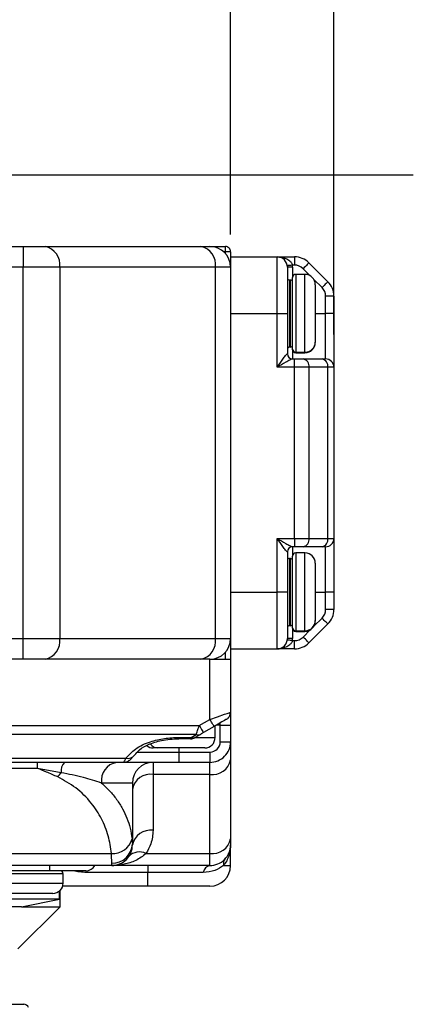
# Model space of a CAD drawing. Header units: millimetres. Extents: x 0 to 699, y 0 to 540.
# Tile 36 of 54: x 369 to 407, y 358 to 454. Entities that reach past the tile are written whole.
import ezdxf

# ---------------------------------------------------------------- set-up
doc = ezdxf.new("R2010")
doc.units = ezdxf.units.MM
doc.header["$LTSCALE"] = 2.5
doc.layers.add('DIMENSIONS', color=140, linetype='Continuous', lineweight=25)
doc.styles.add('SLDTEXTSTYLE0', font='TXT', dxfattribs={"width": 0.7})
doc.dimstyles.new('SLDDIMSTYLE0', dxfattribs={"dimtxt": 5.39502, "dimasz": 8.255, "dimexe": 0, "dimexo": 0.0625, "dimgap": 1.348755, "dimtad": 0, "dimtih": 1, "dimtoh": 1, "dimdec": 1, "dimrnd": 1e-09, "dimzin": 4, "dimdsep": 46, "dimtxsty": 'SLDTEXTSTYLE0', "dimsah": 1, "dimcen": 0.09, "dimadec": 0, "dimazin": 1, "dimtfac": 1, "dimtdec": 1, "dimtofl": 0, "dimtmove": 0, "dimatfit": 3, "dimfxl": 0, "dimfrac": 2, "dimtolj": 1, "dimtzin": 12, "dimarcsym": 0})
doc.dimstyles.new('SLDDIMSTYLE1', dxfattribs={"dimtxt": 5.39502, "dimasz": 8.255, "dimexe": 0, "dimexo": 0.0625, "dimgap": 1.348755, "dimtad": 0, "dimtih": 1, "dimtoh": 1, "dimdec": 1, "dimrnd": 1e-09, "dimzin": 12, "dimdsep": 46, "dimtxsty": 'SLDTEXTSTYLE0', "dimsah": 1, "dimcen": 0.09, "dimadec": 0, "dimazin": 3, "dimtfac": 1, "dimtdec": 1, "dimtofl": 0, "dimtmove": 0, "dimatfit": 3, "dimfxl": 0, "dimfrac": 2, "dimtolj": 1, "dimtzin": 12, "dimarcsym": 0})
doc.dimstyles.new('SLDDIMSTYLE4', dxfattribs={"dimtxt": 0.18, "dimasz": 2.54, "dimexe": 0, "dimexo": 0.0625, "dimgap": 0, "dimtad": 0, "dimtih": 1, "dimtoh": 1, "dimdec": 0, "dimrnd": 1e-09, "dimzin": 0, "dimdsep": 46, "dimtxsty": 'Standard', "dimblk1": 'DOT', "dimblk2": 'DOT', "dimsah": 1, "dimcen": 0.09, "dimadec": 0, "dimazin": 0, "dimtfac": 2.54, "dimtdec": 0, "dimtofl": 0, "dimtmove": 0, "dimatfit": 3, "dimldrblk": 'DOT', "dimfxl": 0, "dimfrac": 2, "dimtolj": 1, "dimtzin": 0, "dimarcsym": 0})

# ---------------------------------------------------------------- blocks, each defined once
blk = doc.blocks.new('_D_18')
at = {"layer": 'DIMENSIONS'}
for p, q in [((294.674, 432.918), (294.674, 492.855)), ((389.674, 432.918), (389.674, 492.855)), ((294.674, 484.917), (333.477, 484.917)), ((340.787, 484.917), (338.976, 484.917)), ((338.976, 484.917), (338.976, 476.343)), ((356.819, 484.917), (358.631, 484.917)), ((358.631, 484.917), (358.631, 476.343)), ((389.674, 484.917), (364.129, 484.917)), ((338.976, 476.343), (340.787, 476.343)), ((358.631, 476.343), (356.819, 476.343))]:
    blk.add_line(p, q, dxfattribs=at)
for points in [[(294.674, 484.917), (302.929, 483.647), (302.929, 486.187)], [(389.674, 484.917), (381.419, 486.187), (381.419, 483.647)]]:
    blk.add_solid(points, dxfattribs=at)
at = {"layer": 'DIMENSIONS', "char_height": 5.2917, "attachment_point": 1, "style": 'SLDTEXTSTYLE0'}
for s, insert in [('95.0', (340.787, 492.946)), ('3.74', (340.787, 483.164))]:
    blk.add_mtext(s, dxfattribs=dict(at, insert=insert))
blk = doc.blocks.new('_D_19')
at = {"layer": 'DIMENSIONS'}
for p, q in [((266.574, 420.068), (266.574, 510.694)), ((399.674, 423.218), (399.674, 510.694)), ((266.574, 502.756), (312.141, 502.756)), ((319.451, 502.756), (317.639, 502.756)), ((317.639, 502.756), (317.639, 494.182)), ((335.483, 502.756), (337.294, 502.756)), ((337.294, 502.756), (337.294, 494.182)), ((399.674, 502.756), (342.793, 502.756)), ((317.639, 494.182), (319.451, 494.182)), ((337.294, 494.182), (335.483, 494.182))]:
    blk.add_line(p, q, dxfattribs=at)
for points in [[(266.574, 502.756), (274.829, 501.486), (274.829, 504.026)], [(399.674, 502.756), (391.419, 504.026), (391.419, 501.486)]]:
    blk.add_solid(points, dxfattribs=at)
at = {"layer": 'DIMENSIONS', "char_height": 5.2917, "attachment_point": 1, "style": 'SLDTEXTSTYLE0'}
for s, insert in [('133.1', (317.207, 510.786)), ('5.24', (319.451, 501.003))]:
    blk.add_mtext(s, dxfattribs=dict(at, insert=insert))
blk = doc.blocks.new('_Dot')
at = {"color": 0, "linetype": 'ByBlock', "lineweight": -2}
blk.add_line((-0.5, 0), (-1, 0), dxfattribs=at)
at = {"color": 0, "linetype": 'ByBlock', "const_width": 0.5}
blk.add_lwpolyline([(-0.25, 0, 1), (0.25, 0, 1)], format="xyb", close=True, dxfattribs=at)

msp = doc.modelspace()

# ---------------------------------------------------------------- linework, layer by layer
for p, q in [((361.235942, 431.742771), (369.602696, 431.742771)), ((369.602696, 431.742771), (369.602696, 429.742772)), ((369.602696, 431.742771), (371.724014, 431.742771)), ((371.724014, 431.742771), (386.795082, 431.742771)), ((386.795082, 431.742771), (387.673762, 431.742771)), ((387.673762, 431.742771), (389.173762, 431.742771)), ((389.173762, 431.242771), (389.173762, 431.742771)), ((389.173762, 431.242771), (388.996639, 431.242771)), ((389.173762, 431.065647), (389.173762, 431.242771)), ((389.673763, 431.242771), (389.173762, 431.242771)), ((389.673763, 431.242771), (389.673763, 429.742772)), ((389.673763, 430.742771), (394.173764, 430.742771)), ((394.173764, 425.242772), (394.173764, 430.742771)), ((394.173764, 430.742771), (395.845336, 430.742771)), ((395.845336, 430.742771), (395.845336, 429.942771)), ((369.602696, 429.742772), (363.673762, 429.742772)), ((369.602696, 393.742771), (369.602696, 429.742772)), ((373.138227, 429.742772), (369.602696, 429.742772)), ((373.138227, 429.742772), (373.138227, 393.742771)), ((388.209295, 429.742772), (373.138227, 429.742772)), ((388.209295, 393.742771), (388.209295, 429.742772)), ((389.673763, 429.742772), (388.209295, 429.742772)), ((389.673763, 429.742772), (389.673763, 393.742771)), ((395.173763, 429.742772), (395.173763, 425.242772)), ((395.673764, 429.742772), (395.173763, 429.742772)), ((395.845336, 429.942771), (395.660368, 429.942771)), ((395.673764, 429.742772), (395.673764, 428.742771)), ((397.379991, 428.905169), (396.693867, 429.591299)), ((397.259553, 430.156985), (399.087977, 428.328558)), ((395.673764, 421.797791), (395.673764, 428.742771)), ((396.873762, 429.042771), (395.973761, 429.042771)), ((395.973761, 429.042771), (395.973761, 421.502506)), ((396.873762, 421.502506), (396.873762, 429.042771)), ((398.522292, 427.762872), (397.736159, 428.549003)), ((395.373762, 428.492771), (395.373762, 421.992772)), ((395.473764, 428.492771), (395.373762, 428.492771)), ((395.473764, 421.992772), (395.473764, 428.492771)), ((397.873764, 428.042772), (397.873764, 422.486786)), ((398.873766, 425.242772), (398.873766, 426.914344)), ((399.673764, 426.914344), (398.873766, 426.914344)), ((399.673764, 426.914344), (399.673764, 425.242772)), ((389.673763, 425.242772), (394.173764, 425.242772)), ((394.173764, 420.042771), (394.173764, 425.242772)), ((394.173764, 425.242772), (395.173763, 425.242772)), ((395.173763, 425.242772), (395.173763, 421.342771)), ((397.873764, 425.242772), (398.873766, 425.242772)), ((398.873766, 420.842772), (398.873766, 425.242772)), ((399.673764, 425.242772), (398.873766, 425.242772)), ((399.673764, 425.242772), (399.673764, 420.042771)), ((395.473764, 421.992772), (395.373762, 421.992772)), ((397.873764, 422.486786), (397.873764, 422.442771)), ((395.164833, 421.342771), (395.173763, 421.342771)), ((395.673764, 421.742772), (395.673764, 421.797791)), ((395.673764, 421.742772), (395.673764, 420.842772)), ((395.973761, 421.502506), (396.873762, 421.502506)), ((395.973761, 421.502506), (395.973761, 421.442771)), ((395.973761, 421.442771), (396.873762, 421.442771)), ((396.873762, 421.442771), (396.873762, 421.502506)), ((395.845336, 420.042771), (394.173764, 420.042771)), ((395.660368, 420.842772), (395.845336, 420.842772)), ((395.845336, 420.042771), (395.845336, 420.842772)), ((395.845336, 420.842772), (396.693867, 420.842772)), ((395.845336, 403.442772), (395.845336, 420.042771)), ((397.259553, 420.042771), (395.845336, 420.042771)), ((396.693867, 420.842772), (398.522292, 420.842772)), ((397.259553, 420.042771), (397.259553, 403.442772)), ((399.087977, 420.042771), (397.259553, 420.042771)), ((398.522292, 420.842772), (398.873766, 420.842772)), ((399.087977, 403.442772), (399.087977, 420.042771)), ((399.673764, 420.042771), (399.087977, 420.042771)), ((399.673764, 420.042771), (399.673764, 403.442772)), ((394.173764, 403.442772), (395.845336, 403.442772)), ((394.173764, 398.242773), (394.173764, 403.442772)), ((395.845336, 403.442772), (395.845336, 402.642773)), ((395.845336, 403.442772), (397.259553, 403.442772)), ((397.259553, 403.442772), (399.087977, 403.442772)), ((399.087977, 403.442772), (399.673764, 403.442772)), ((399.673764, 403.442772), (399.673764, 398.242773)), ((395.173763, 402.142772), (395.164833, 402.142772)), ((395.173763, 402.142772), (395.173763, 398.242773)), ((395.845336, 402.642773), (395.660368, 402.642773)), ((395.673764, 402.642773), (395.673764, 401.742773)), ((396.693867, 402.642773), (395.845336, 402.642773)), ((396.873762, 402.04277), (395.973761, 402.04277)), ((395.973761, 402.04277), (395.973761, 394.502507)), ((398.522292, 402.642773), (396.693867, 402.642773)), ((396.873762, 394.502507), (396.873762, 402.04277)), ((398.873766, 402.642773), (398.522292, 402.642773)), ((398.873766, 398.242773), (398.873766, 402.642773)), ((395.373762, 401.492772), (395.373762, 394.99277)), ((395.473764, 401.492772), (395.373762, 401.492772)), ((395.473764, 394.99277), (395.473764, 401.492772)), ((395.673764, 394.797792), (395.673764, 401.742773)), ((397.873764, 401.042772), (397.873764, 395.486788)), ((389.673763, 398.242773), (394.173764, 398.242773)), ((395.173763, 398.242773), (394.173764, 398.242773)), ((394.173764, 392.742773), (394.173764, 398.242773)), ((395.173763, 398.242773), (395.173763, 393.742771)), ((397.873764, 398.242773), (398.873766, 398.242773)), ((399.673764, 398.242773), (398.873766, 398.242773)), ((398.873766, 396.571198), (398.873766, 398.242773)), ((399.673764, 398.242773), (399.673764, 396.571198)), ((399.673764, 396.571198), (398.873766, 396.571198)), ((399.087977, 395.156985), (397.259553, 393.328556)), ((397.736159, 394.936541), (398.522292, 395.72267)), ((397.873764, 395.486788), (397.873764, 395.44277)), ((395.473764, 394.99277), (395.373762, 394.99277)), ((395.673764, 394.74277), (395.673764, 394.797792)), ((395.673764, 394.74277), (395.673764, 393.742771)), ((395.973761, 394.502507), (396.873762, 394.502507)), ((395.973761, 394.502507), (395.973761, 394.442772)), ((395.973761, 394.442772), (396.873762, 394.442772)), ((396.693867, 393.894242), (397.379991, 394.580373)), ((396.873762, 394.442772), (396.873762, 394.502507)), ((363.673762, 393.742771), (369.602696, 393.742771)), ((369.602696, 391.742771), (369.602696, 393.742771)), ((369.602696, 393.742771), (373.138227, 393.742771)), ((373.138227, 393.742771), (388.209295, 393.742771)), ((388.209295, 393.742771), (389.673763, 393.742771)), ((389.673763, 393.742771), (389.673763, 391.742771)), ((395.673764, 393.742771), (395.173763, 393.742771)), ((395.660368, 393.542772), (395.845336, 393.542772)), ((395.845336, 392.742773), (395.845336, 393.542772)), ((389.173762, 391.742771), (389.173762, 392.419895)), ((389.673763, 392.742773), (394.173764, 392.742773)), ((395.845336, 392.742773), (394.173764, 392.742773)), ((369.602696, 391.742771), (362.039788, 391.742771)), ((371.724014, 391.742771), (369.602696, 391.742771)), ((386.795082, 391.742771), (371.724014, 391.742771)), ((387.673762, 391.742771), (386.795082, 391.742771)), ((387.673762, 391.742771), (389.173762, 391.742771)), ((387.673762, 385.911831), (387.673762, 391.742771)), ((389.173762, 391.742771), (389.673763, 391.742771)), ((389.673763, 391.742771), (389.673763, 386.604653)), ((389.673763, 386.607253), (389.673763, 385.342771)), ((386.64889, 385.320121), (387.673762, 385.911831)), ((388.673764, 385.342771), (388.673764, 385.568389)), ((297.698633, 385.320121), (386.64889, 385.320121)), ((388.073762, 385.219013), (387.048893, 384.627303)), ((388.173763, 384.142773), (388.173763, 385.276747)), ((388.673764, 385.342771), (388.288122, 385.342771)), ((388.673764, 385.342771), (389.673763, 385.342771)), ((388.673764, 383.74277), (388.673764, 385.342771)), ((389.673763, 385.342771), (389.673763, 383.74277)), ((386.348893, 384.454095), (297.998634, 384.454095)), ((384.673764, 384.165422), (384.673764, 384.031446)), ((384.673764, 384.165422), (385.848892, 384.165422)), ((385.802482, 384.031446), (384.673764, 384.031446)), ((385.848892, 384.165422), (386.348893, 384.454095)), ((386.236694, 384.142773), (388.173763, 384.142773)), ((386.748892, 384.454095), (386.248891, 384.165422)), ((388.673764, 383.74277), (389.673763, 383.74277)), ((389.673763, 383.74277), (389.673763, 381.985412)), ((380.62349, 382.742771), (384.673764, 382.742771)), ((382.58084, 383.142771), (382.173762, 383.142771)), ((387.173761, 383.142771), (382.58084, 383.142771)), ((384.673764, 383.142771), (384.673764, 382.742771)), ((384.673764, 382.742771), (384.673764, 381.742773)), ((384.673764, 382.742771), (387.673762, 382.742771)), ((387.673762, 382.742771), (387.673762, 381.742773)), ((304.797239, 382.144695), (379.550286, 382.144695)), ((379.265436, 381.742773), (305.082089, 381.742773)), ((370.980915, 381.156986), (370.980915, 381.742773)), ((384.673764, 381.742773), (379.265436, 381.742773)), ((382.173762, 381.742773), (382.173762, 380.571199)), ((387.673762, 381.742773), (384.673764, 381.742773)), ((387.673762, 380.571199), (387.673762, 381.742773)), ((389.673763, 381.985412), (389.673763, 374.328559)), ((370.980915, 381.156986), (313.366609, 381.156986)), ((373.269212, 380.742771), (370.980915, 381.156986)), ((387.673762, 380.571199), (382.173762, 380.571199)), ((382.173762, 380.571199), (382.173762, 375.156985)), ((387.673762, 372.914342), (387.673762, 380.571199)), ((380.173561, 379.742773), (377.180175, 379.742773)), ((380.173762, 379.770087), (380.173561, 379.742773)), ((380.173561, 379.742773), (380.173762, 379.742773)), ((380.173762, 379.770087), (380.173762, 379.742773)), ((380.173762, 379.742773), (380.173762, 373.853711)), ((389.673763, 374.328559), (389.673763, 373.742772)), ((380.173762, 373.853711), (380.173762, 373.742772)), ((389.673763, 371.742768), (389.673763, 373.742772)), ((306.205685, 372.914342), (378.14184, 372.914342)), ((381.485947, 372.914342), (387.673762, 372.914342)), ((387.673762, 371.742768), (387.673762, 372.914342)), ((378.173762, 371.742768), (306.173763, 371.742768)), ((372.173765, 371.242774), (312.173762, 371.242774)), ((372.173765, 371.242774), (372.173765, 371.742768)), ((375.673764, 371.242774), (372.173765, 371.242774)), ((375.758172, 371.246343), (375.758172, 371.076105)), ((378.173762, 371.742768), (378.173762, 371.964653)), ((387.673762, 371.742768), (378.173762, 371.742768)), ((381.673761, 371.742768), (381.673761, 371.076105)), ((388.994713, 371.742768), (389.673763, 371.742768)), ((373.473764, 370.942769), (367.912468, 370.942769)), ((373.473764, 370.042769), (373.473764, 370.942769)), ((381.673761, 371.076105), (375.758172, 371.076105)), ((387.033009, 371.076105), (381.673761, 371.076105)), ((381.673761, 369.742771), (381.673761, 371.076105)), ((367.912468, 370.042769), (373.473764, 370.042769)), ((381.673761, 369.742771), (373.427701, 369.742771)), ((387.673762, 369.742771), (381.673761, 369.742771)), ((373.123762, 368.492772), (347.495254, 368.492772)), ((372.473762, 369.042774), (368.375965, 369.042774)), ((369.437394, 367.742774), (373.123762, 368.492772)), ((373.123762, 368.492772), (373.123762, 369.282839)), ((373.173763, 367.742774), (373.173763, 369.328631)), ((369.437394, 367.742774), (350.581367, 367.742774)), ((369.098765, 363.667769), (373.173763, 367.742774)), ((369.437394, 367.742774), (373.173763, 367.742774)), ((351.780589, 358.292771), (369.651542, 358.292771))]:
    msp.add_line(p, q)
at = {"flags": 128}
for points in [[(395.660368, 429.942771), (395.563696, 429.929765), (395.470735, 429.917259), (395.385065, 429.905734), (395.309974, 429.895631), (395.248347, 429.88734), (395.202556, 429.88118), (395.174355, 429.877386), (395.164833, 429.876105)], [(397.259553, 430.156985), (397.248682, 430.146115), (397.216488, 430.113925), (397.164215, 430.06165), (397.093867, 429.9913), (397.00814, 429.905578), (396.910344, 429.807778), (396.804225, 429.701659), (396.693867, 429.591299)], [(399.087977, 428.328558), (399.077107, 428.317689), (399.044913, 428.285498), (398.99264, 428.233223), (398.922291, 428.162872), (398.836572, 428.077151), (398.738769, 427.979351), (398.63265, 427.873232), (398.522292, 427.762872)], [(399.087977, 395.156985), (399.077107, 395.167855), (399.044913, 395.200045), (398.99264, 395.252319), (398.922291, 395.322671), (398.836572, 395.408393), (398.738769, 395.506193), (398.63265, 395.612312), (398.522292, 395.72267)], [(395.660368, 393.542772), (395.563696, 393.555777), (395.470735, 393.568282), (395.385065, 393.579808), (395.309974, 393.589911), (395.248347, 393.598204), (395.202556, 393.604362), (395.174355, 393.608158), (395.164833, 393.609439)], [(397.259553, 393.328556), (397.248682, 393.339427), (397.216488, 393.371617), (397.164215, 393.423894), (397.093867, 393.494242), (397.00814, 393.579965), (396.910344, 393.677765), (396.804225, 393.783884), (396.693867, 393.894242)], [(387.673762, 385.911831), (388.409951, 386.166853), (389.087976, 386.401729), (389.350393, 386.492563), (389.533338, 386.556008), (389.673763, 386.604653)], [(388.073762, 385.219013), (388.066077, 385.232323), (388.043315, 385.271748), (388.006349, 385.335771), (387.956605, 385.421933), (387.895991, 385.526919), (387.826835, 385.646702), (387.7518, 385.77667), (387.673762, 385.911831)], [(389.273763, 385.911831), (389.227868, 385.885333), (389.079948, 385.799931), (388.833963, 385.657912), (388.462093, 385.443212), (388.073762, 385.219013)], [(386.64889, 385.320121), (386.726928, 385.18496), (386.801966, 385.054992), (386.871119, 384.935213), (386.931733, 384.830223), (386.981481, 384.744064), (387.018443, 384.680038), (387.041204, 384.640613), (387.048893, 384.627303)], [(387.048893, 384.627303), (386.856773, 384.516382), (386.795265, 384.480869), (386.748892, 384.454095)], [(386.248891, 384.165422), (386.21162, 384.143901), (386.202481, 384.138626)]]:
    msp.add_lwpolyline(points, dxfattribs=at)
for centre, radius, start, end in [((371.370465, 429.992775), 1.785353, 351.95041741, 78.57835678), ((386.441533, 429.992775), 1.785353, 351.95041741, 78.57835678), ((387.673762, 429.74277), 2.000001, 0.00003601, 89.99997733), ((389.173765, 431.242774), 0.499997, 359.99968107, 90.00042565), ((394.173763, 429.742771), 1, 0.00002658, 89.99989338), ((395.845335, 428.742762), 2.000009, 45.00010702, 89.99998647), ((394.174111, 429.742772), 1.499652, 359.99998088, 7.66400959), ((395.845325, 428.742738), 1.200034, 45.00066937, 89.99950599), ((395.373766, 428.692775), 0.200004, 180.00088738, 269.99884581), ((395.973757, 428.742777), 0.299994, 89.99923261, 180.00112314), ((396.873758, 428.042765), 1.000006, 0.00037208, 89.999788), ((395.473762, 428.292769), 0.200002, 0.00069872, 89.99930128), ((397.673781, 426.914348), 1.199985, 359.99980205, 45.00041516), ((397.673719, 426.914325), 2.000046, 0.00053624, 44.99948253), ((395.373766, 421.792768), 0.200004, 90.00115419, 179.99911262), ((395.473762, 422.192774), 0.200002, 270.00069872, 359.99930128), ((396.881556, 422.494715), 0.99224, 269.54993054, 359.54216874), ((396.873756, 422.442778), 1.000007, 270.00030309, 359.99959018), ((395.662613, 421.340551), 0.497785, 179.74451657, 269.74156762), ((395.673766, 421.342775), 0.500004, 180.00051654, 269.99969691), ((395.971422, 421.800164), 0.297668, 180.45686165, 270.4502712), ((395.973759, 421.742766), 0.299995, 179.99882477, 270.00046375), ((396.552437, 420.142765), 0.714151, 351.95112495, 78.57761152), ((398.380861, 420.142765), 0.714151, 351.95112495, 78.57761152), ((398.873766, 420.042773), 0.799999, 359.99988213, 89.99998447), ((396.552444, 403.342774), 0.714144, 281.42188613, 8.04925164), ((398.380869, 403.342774), 0.714144, 281.42188613, 8.04925164), ((398.873769, 403.442769), 0.799996, 269.9997878, 0.0002122), ((395.662617, 402.14499), 0.497788, 90.25885866, 180.25527058), ((395.67377, 402.142766), 0.500007, 90.00066747, 179.99933253), ((395.973759, 401.742775), 0.299995, 89.99953624, 180.00046376), ((396.873756, 401.042763), 1.000007, 0.00051654, 89.99969691), ((395.373762, 401.692771), 0.199999, 179.99978778, 270.00021222), ((395.473758, 401.292767), 0.200005, 0.00160966, 89.99839034), ((397.673781, 396.571194), 1.199985, 314.99958484, 0.00019795), ((397.67371, 396.571221), 2.000054, 315.00062013, 359.99933442), ((395.473758, 395.192775), 0.200005, 270.00160966, 359.99839034), ((396.881557, 395.494714), 0.992238, 269.54984403, 359.54230946), ((396.873756, 395.442779), 1.000007, 270.00030309, 359.99948346), ((395.373762, 394.792771), 0.199999, 89.99978778, 180.00021222), ((395.971418, 394.800161), 0.297663, 180.455988, 270.45114485), ((395.973759, 394.742767), 0.299995, 179.99953624, 270.00046376), ((371.370465, 393.492768), 1.785353, 281.42164793, 8.04959045), ((386.441533, 393.492768), 1.785353, 281.42164793, 8.04959045), ((387.673761, 393.742773), 2.000002, 270.00004545, 359.99995455), ((394.173768, 393.742768), 0.999995, 269.9997878, 0.0002122), ((394.174153, 393.742768), 1.499611, 352.33588378, 0.00012575), ((395.845326, 394.742809), 1.200037, 270.00047291, 314.99913702), ((395.845347, 394.742761), 1.999988, 269.99966608, 315.00001499), ((388.873864, 386.604634), 0.799899, 340.01191662, 0.00133641), ((388.873755, 386.604662), 0.800014, 300.0001511, 321.25030762), ((385.802494, 384.831394), 0.799948, 269.9991273, 300.00109516), ((386.048891, 384.559594), 0.442008, 243.09711785, 296.90288215), ((386.548892, 384.848297), 0.442035, 243.09887233, 296.90112767), ((387.173763, 384.142772), 1.000001, 269.99993872, 0.00006128), ((387.673764, 383.742772), 1.000001, 269.99993872, 359.99984783), ((387.673767, 383.742769), 1.999996, 269.99986326, 0.00003002), ((382.173773, 384.142803), 1.000032, 231.58598276, 269.99938576), ((382.608509, 383.948207), 0.805912, 211.95769017, 268.03251619), ((374.567085, 380.874954), 1.304586, 138.30181463, 185.81527458), ((378.958911, 379.977883), 1.794208, 100.37191027, 187.52960845), ((379.730363, 382.931668), 0.807313, 257.1113632, 323.43696115), ((382.173764, 379.742771), 2.000002, 90.00004545, 179.99995455), ((387.923764, 382.338964), 1.785355, 261.95046387, 348.57829775), ((370.376425, 382.670396), 3.476198, 317.64839084, 326.32227221), ((381.923764, 378.80343), 1.785359, 81.95059148, 168.57817014), ((381.923762, 373.389218), 1.785357, 81.95051412, 168.5782475), ((378.279718, 374.831351), 1.921961, 265.88617827, 344.83475663), ((387.923758, 374.682115), 1.785363, 261.9507175, 348.57818642), ((378.227691, 373.910815), 1.946909, 268.41270272, 358.31923846), ((378.17376, 373.74277), 2.000002, 270.00004545, 0.00006128), ((387.673761, 373.74277), 2.000002, 270.00004545, 0.00006128), ((380.855792, 371.648958), 1.413609, 63.52689507, 136.53188225), ((389.756511, 371.903732), 0.778617, 139.49667875, 191.93087406), ((373.173756, 370.942766), 0.300008, 0.00054243, 89.9987461), ((375.673772, 372.242768), 0.999994, 269.99955963, 329.99978535), ((387.786579, 370.993079), 0.75813, 98.55791187, 173.71267965), ((387.673761, 371.742773), 2.000002, 270.00004545, 359.99984783), ((372.47377, 370.042769), 0.999995, 269.99957435, 359.99999876), ((369.651538, 357.792767), 0.500004, 20.69539499, 89.99953001)]:
    msp.add_arc(centre, radius, start, end)
for points, knots in [([(394.173764, 430.742771), (394.464645, 430.715707), (394.907002, 430.67455), (395.370079, 430.401802), (395.554006, 430.19361), (395.630455, 430.050518), (395.650601, 429.977953), (395.660368, 429.942771)], [0, 0, 0, 0, 0.480778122, 0.731146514, 0.874606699, 0.939206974, 1, 1, 1, 1]), ([(394.173764, 420.042771), (394.363358, 420.306499), (394.635442, 420.68497), (394.944928, 421.10865), (395.081833, 421.26952), (395.135921, 421.329895), (395.157559, 421.339532), (395.164833, 421.342771)], [0, 0, 0, 0, 0.595471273, 0.854552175, 0.956945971, 0.985527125, 1, 1, 1, 1]), ([(395.660368, 420.842772), (395.649294, 420.840821), (395.619414, 420.835557), (395.534183, 420.798174), (395.331373, 420.697713), (394.864751, 420.438378), (394.456114, 420.204424), (394.173764, 420.042771)], [0, 0, 0, 0, 0.019901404, 0.053702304, 0.164100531, 0.42242964, 1, 1, 1, 1]), ([(395.164833, 402.142772), (395.157561, 402.146011), (395.135924, 402.155646), (395.081843, 402.216031), (394.944915, 402.376883), (394.635449, 402.800584), (394.363361, 403.179049), (394.173764, 403.442772)], [0, 0, 0, 0, 0.014470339, 0.043050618, 0.145449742, 0.404531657, 1, 1, 1, 1]), ([(394.173764, 403.442772), (394.456119, 403.281118), (394.864758, 403.047164), (395.331376, 402.787822), (395.534187, 402.687375), (395.619413, 402.649988), (395.649294, 402.644724), (395.660368, 402.642773)], [0, 0, 0, 0, 0.577578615, 0.835904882, 0.946294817, 0.980098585, 1, 1, 1, 1]), ([(395.660368, 393.542772), (395.650598, 393.5076), (395.630448, 393.435052), (395.554041, 393.291825), (395.369663, 393.085138), (395.019043, 392.865516), (394.70303, 392.830531), (394.537729, 392.812231)], [0, 0, 0, 0, 0.076574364, 0.157949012, 0.338682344, 0.654077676, 1, 1, 1, 1]), ([(389.43413, 386.033697), (389.46972, 386.072967), (389.540393, 386.150949), (389.609628, 386.291977), (389.647113, 386.441571), (389.639143, 386.541851), (389.635213, 386.591298)], [0, 0, 0, 0, 0.257650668, 0.511634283, 0.759192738, 1, 1, 1, 1]), ([(386.348893, 384.454095), (386.366377, 384.504368), (386.408791, 384.626325), (386.473753, 384.815204), (386.557195, 385.053284), (386.614517, 385.220094), (386.64889, 385.320121)], [0, 0, 0, 0, 0.1742256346, 0.4226486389, 0.6537946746, 1, 1, 1, 1]), ([(379.550286, 382.144695), (379.840485, 382.464815), (380.493433, 383.185087), (381.843689, 383.755667), (383.27071, 384.10778), (384.205999, 384.146205), (384.673764, 384.165422)], [0, 0, 0, 0, 0.225697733, 0.507819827, 0.753846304, 1, 1, 1, 1]), ([(380.380233, 382.45288), (380.532921, 382.629938), (380.902562, 383.058575), (381.811215, 383.542592), (382.812404, 383.849389), (383.813859, 384.006116), (384.37806, 384.022767), (384.673764, 384.031495)], [0, 0, 0, 0, 0.147699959, 0.357564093, 0.641451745, 0.812080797, 1, 1, 1, 1]), ([(385.802482, 384.031446), (385.806352, 384.042539), (385.821922, 384.087163), (385.837321, 384.131846), (385.848892, 384.165422)], [0, 0, 0, 0, 0.248580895, 1, 1, 1, 1]), ([(379.265436, 381.742773), (379.30892, 381.775371), (379.444015, 381.876645), (379.507343, 382.036377), (379.550286, 382.144695)], [0, 0, 0, 0, 0.3218767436, 1, 1, 1, 1]), ([(379.291878, 381.749549), (379.40039, 381.763105), (379.619209, 381.79044), (379.961647, 381.963161), (380.129023, 382.17066), (380.226143, 382.291061)], [0, 0, 0, 0, 0.292241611, 0.589321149, 1, 1, 1, 1]), ([(372.945421, 380.328556), (372.584559, 380.492344), (371.937145, 380.786192), (371.274298, 381.043222), (370.980915, 381.156986)], [0, 0, 0, 0, 0.5573906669, 1, 1, 1, 1]), ([(378.14184, 372.914342), (378.061308, 373.485704), (377.897559, 374.647484), (377.224114, 376.307124), (376.185848, 377.907458), (374.765718, 379.338044), (373.545147, 380.002216), (372.945421, 380.328556)], [0, 0, 0, 0, 0.182275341, 0.370629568, 0.561556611, 0.784571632, 1, 1, 1, 1]), ([(377.180175, 379.742773), (376.600301, 379.927497), (375.316296, 380.33653), (373.994221, 380.598894), (373.269212, 380.742771)], [0, 0, 0, 0, 0.451612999, 1, 1, 1, 1]), ([(377.180175, 379.742773), (377.445887, 379.497125), (377.974929, 379.008031), (378.657755, 378.165718), (379.227702, 377.27085), (379.663992, 376.333638), (379.985428, 375.357183), (380.083941, 374.67855), (380.134747, 374.328559)], [0, 0, 0, 0, 0.171776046, 0.342012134, 0.51359478, 0.674685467, 0.832225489, 1, 1, 1, 1]), ([(382.173762, 375.156985), (382.135208, 374.709028), (382.06636, 373.909104), (381.663296, 373.218297), (381.485947, 372.914342)], [0, 0, 0, 0, 0.5599992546, 1, 1, 1, 1]), ([(380.134747, 374.328559), (380.145326, 374.234029), (380.162998, 374.076111), (380.170679, 373.917413), (380.173762, 373.853711)], [0, 0, 0, 0, 0.598595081, 1, 1, 1, 1]), ([(389.673763, 373.742772), (389.665873, 373.56656), (389.65005, 373.213185), (389.518837, 372.694135), (389.312773, 372.190491), (389.101551, 371.893161), (388.994713, 371.742768)], [0, 0, 0, 0, 0.245600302, 0.492525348, 0.743313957, 1, 1, 1, 1]), ([(378.173762, 371.964653), (378.171447, 372.079783), (378.16508, 372.39648), (378.150878, 372.712931), (378.14184, 372.914342)], [0, 0, 0, 0, 0.363533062, 1, 1, 1, 1]), ([(381.485947, 372.914342), (381.336658, 372.783667), (381.034919, 372.519551), (380.499545, 372.225834), (379.943252, 372.005171), (379.382194, 371.858615), (378.796965, 371.762251), (378.393554, 371.749639), (378.173762, 371.742768)], [0, 0, 0, 0, 0.1651184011, 0.3337327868, 0.506214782, 0.6635875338, 0.8167103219, 1, 1, 1, 1]), ([(375.758172, 371.076105), (375.523196, 371.083435), (375.079021, 371.097291), (374.645939, 371.196193), (374.441963, 371.242774)], [0, 0, 0, 0, 0.529015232, 1, 1, 1, 1]), ([(388.994713, 371.742768), (388.725476, 371.560468), (388.135021, 371.160674), (387.42129, 371.105902), (387.033009, 371.076105)], [0, 0, 0, 0, 0.455983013, 1, 1, 1, 1])]:
    msp.add_open_spline(points, degree=3, knots=knots)

# ---------------------------------------------------------------- dimensions: what is measured, and where the dimension line sits
at = {"layer": 'DIMENSIONS'}
for base, p1, p2, dimstyle, picture, middle in [((399.673763, 502.756457), (266.573763, 416.892771), (399.673763, 420.042771), 'SLDDIMSTYLE1', '_D_19', (327.466927, 502.756457)), ((389.673763, 484.917208), (294.673763, 429.742771), (389.673763, 429.742771), 'SLDDIMSTYLE0', '_D_18', (348.803287, 484.917208))]:
    dim = msp.add_linear_dim(base=base, p1=p1, p2=p2, dimstyle=dimstyle, dxfattribs=at)
    dim.commit()
    dim.dimension.update_dxf_attribs({"geometry": picture, "text_midpoint": middle, "dimtype": 160})

# ---------------------------------------------------------------- leaders
msp.add_leader([(342.807145, 419.586219), (366.010046, 438.692638), (407.352151, 438.692638)], dimstyle='SLDDIMSTYLE4', dxfattribs=at)

doc.saveas('drawing.dxf')
